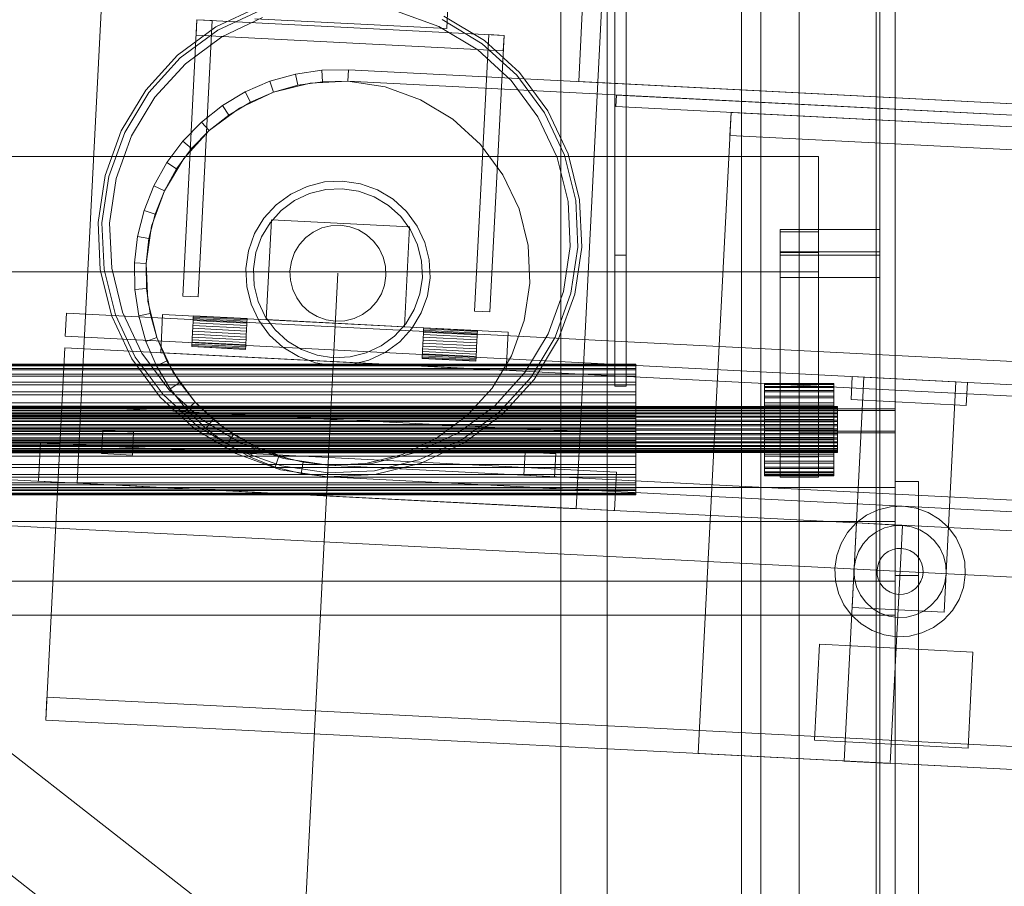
# Model space of a CAD drawing. Header units: millimetres. Extents: x -3490 to 61924, y -72580 to 6847.
# Tile 18 of 256: x -2683 to -2427, y -35619 to -35394. Entities that reach past the tile are written whole.
import ezdxf

# ---------------------------------------------------------------- set-up
doc = ezdxf.new("R2010")
doc.units = ezdxf.units.MM
for name, color, linetype, lineweight in [('COTAS_P', 1, 'Continuous', 0), ('frontal_C09', 7, 'Continuous', 0), ('frontal_C10', 7, 'Continuous', 0)]:
    doc.layers.add(name, color=color, linetype=linetype, lineweight=lineweight)
doc.dimstyles.new('R19_100', dxfattribs={"dimtxt": 250, "dimasz": 150, "dimexe": 150, "dimexo": 80, "dimgap": 100, "dimtad": 1, "dimtih": 1, "dimtoh": 1, "dimdsep": 46, "dimcen": 0.09, "dimadec": 0, "dimazin": 0, "dimtfac": 1, "dimtdec": 4, "dimtofl": 0, "dimtmove": 0, "dimatfit": 3, "dimfxl": 1, "dimtolj": 1, "dimtzin": 0, "dimarcsym": 0})

# ---------------------------------------------------------------- blocks, each defined once
blk = doc.blocks.new('DIM_R29_54')
at = {"layer": 'COTAS_P'}
for p, q in [((-2600, -35460), (-2645.93, -36358.83)), ((140, -35600), (94.07, -36498.83)), ((-2645.93, -36358.83), (-2493.82, -36321.54)), ((94.07, -36498.83), (-2645.93, -36358.83)), ((-2645.93, -36358.83), (-2498.42, -36411.42)), ((94.07, -36498.83), (-53.43, -36446.23)), ((94.07, -36498.83), (-58.03, -36536.11))]:
    blk.add_line(p, q, dxfattribs=at)
blk.add_text('2743.57 P', height=250, rotation=177.075, dxfattribs=at).set_placement((-1281.03, -36528.7))

msp = doc.modelspace()

# ---------------------------------------------------------------- linework, layer by layer
at = {"layer": 'frontal_C09'}
for p, q in [((-2570.185, -35366.399), (-2571.716, -35396.36)), ((-2537.374, -35410.131), (-2535.588, -35375.176)), ((-2666.854, -35494.634), (-2661.241, -35384.777)), ((-2620.597, -35390.654), (-2631.772, -35395.913)), ((-2620.262, -35391.596), (-2631.26, -35396.771)), ((-2573.73, -35395.824), (-2584.797, -35391.84)), ((-2531.411, -35391.411), (-2537.024, -35501.267)), ((-2640.356, -35465.948), (-2636.682, -35394.042)), ((-2636.886, -35398.037), (-2636.682, -35394.042)), ((-2632.687, -35394.246), (-2636.682, -35394.042)), ((-2556.786, -35398.125), (-2636.682, -35394.042)), ((-2632.687, -35394.246), (-2636.361, -35466.153)), ((-2619.592, -35393.481), (-2630.235, -35398.489)), ((-2571.716, -35396.36), (-2621.651, -35393.809)), ((-2562.459, -35400.287), (-2572.871, -35394.018)), ((-2561.861, -35399.485), (-2572.442, -35393.115)), ((-2631.772, -35395.913), (-2641.706, -35403.25)), ((-2631.26, -35396.771), (-2641.036, -35403.992)), ((-2563.653, -35401.891), (-2573.73, -35395.824)), ((-2630.235, -35398.489), (-2639.696, -35405.477)), ((-2556.99, -35402.119), (-2636.886, -35398.037)), ((-2564.455, -35469.827), (-2560.781, -35397.92)), ((-2552.727, -35407.797), (-2561.861, -35399.485)), ((-2556.786, -35398.125), (-2560.781, -35397.92)), ((-2556.786, -35398.125), (-2560.46, -35470.031)), ((-2556.786, -35398.125), (-2556.99, -35402.119)), ((-2554.954, -35409.807), (-2563.653, -35401.891)), ((-2553.469, -35408.467), (-2562.459, -35400.287)), ((-2641.706, -35403.25), (-2650.018, -35412.385)), ((-2641.036, -35403.992), (-2649.216, -35412.982)), ((-2639.696, -35405.477), (-2647.612, -35414.177)), ((-2604.228, -35407.169), (-2611.087, -35408.173)), ((-2597.295, -35407.069), (-2604.228, -35407.169)), ((-2603.988, -35410.159), (-2604.228, -35407.169)), ((-2597.449, -35410.065), (-2597.295, -35407.069)), ((142.705, -35547.069), (-2597.295, -35407.069)), ((-2611.087, -35408.173), (-2617.757, -35410.063)), ((-2610.46, -35411.106), (-2611.087, -35408.173)), ((-2547.966, -35419.268), (-2554.954, -35409.807)), ((-2546.248, -35418.243), (-2553.469, -35408.467)), ((-2545.389, -35417.731), (-2552.727, -35407.797)), ((-2650.018, -35412.385), (-2656.388, -35422.965)), ((-2617.757, -35410.063), (-2624.123, -35412.808)), ((-2616.752, -35412.89), (-2617.757, -35410.063)), ((-2607.239, -35410.527), (-2616.752, -35412.89)), ((-2616.752, -35412.89), (-2610.46, -35411.106)), ((-2610.46, -35411.106), (-2603.988, -35410.159)), ((-2597.449, -35410.065), (-2607.239, -35410.527)), ((-2603.988, -35410.159), (-2597.449, -35410.065)), ((142.551, -35550.065), (-2597.449, -35410.065)), ((-2587.756, -35411.522), (-2597.449, -35410.065)), ((-2578.534, -35414.843), (-2587.756, -35411.522)), ((82.783, -35544.007), (-2537.374, -35410.131)), ((-2649.216, -35412.982), (-2655.485, -35423.395)), ((-2647.612, -35414.177), (-2653.679, -35424.253)), ((-2624.123, -35412.808), (-2630.077, -35416.361)), ((-2616.752, -35412.89), (-2625.621, -35417.063)), ((-2622.758, -35415.479), (-2624.123, -35412.808)), ((-2622.758, -35415.479), (-2616.752, -35412.89)), ((-2570.136, -35419.898), (-2578.534, -35414.843)), ((-2527.693, -35416.633), (-2527.54, -35413.637)), ((72.643, -35546.493), (-2527.54, -35413.637)), ((-2630.077, -35416.361), (-2635.515, -35420.66)), ((-2625.621, -35417.063), (-2633.505, -35422.887)), ((-2628.374, -35418.831), (-2630.077, -35416.361)), ((-2628.374, -35418.831), (-2622.758, -35415.479)), ((72.49, -35549.489), (-2527.693, -35416.633)), ((-2633.505, -35422.887), (-2628.374, -35418.831)), ((-2562.887, -35426.495), (-2570.136, -35419.898)), ((-2542.958, -35429.911), (-2547.966, -35419.268)), ((-2541.073, -35429.24), (-2546.248, -35418.243)), ((-2540.131, -35428.905), (-2545.389, -35417.731)), ((-2506.254, -35584.946), (-2497.732, -35418.164)), ((-2498.038, -35424.156), (-2497.732, -35418.164)), ((-2354.345, -35425.49), (-2497.732, -35418.164)), ((42.529, -35547.958), (-2497.732, -35418.164)), ((-2635.515, -35420.66), (-2640.347, -35425.632)), ((-2633.505, -35422.887), (-2635.515, -35420.66)), ((-2656.388, -35422.965), (-2660.572, -35434.585)), ((-2655.485, -35423.395), (-2659.602, -35434.83)), ((-2653.679, -35424.253), (-2657.663, -35435.32)), ((-2633.505, -35422.887), (-2640.102, -35430.136)), ((-2638.063, -35427.577), (-2633.505, -35422.887)), ((-2354.651, -35431.483), (-2498.038, -35424.156)), ((42.222, -35553.951), (-2498.038, -35424.156)), ((-2640.347, -35425.632), (-2644.487, -35431.192)), ((-2641.969, -35432.823), (-2638.063, -35427.577)), ((-2638.063, -35427.577), (-2640.347, -35425.632)), ((-2557.063, -35434.379), (-2562.887, -35426.495)), ((-2640.102, -35430.136), (-2645.157, -35438.534)), ((-2540.122, -35441.326), (-2542.958, -35429.911)), ((-2538.143, -35441.036), (-2541.073, -35429.24)), ((-2537.154, -35440.891), (-2540.131, -35428.905)), ((-2644.487, -35431.192), (-2647.867, -35437.246)), ((-2645.157, -35438.534), (-2641.969, -35432.823)), ((-2641.969, -35432.823), (-2644.487, -35431.192)), ((-2660.572, -35434.585), (-2662.408, -35446.798)), ((-2659.602, -35434.83), (-2661.409, -35446.849)), ((-2657.663, -35435.32), (-2659.412, -35446.951)), ((-2552.89, -35443.248), (-2557.063, -35434.379)), ((-2647.867, -35437.246), (-2650.427, -35443.688)), ((-2645.157, -35438.534), (-2647.867, -35437.246)), ((-2608.041, -35437.387), (-2612.298, -35439.39)), ((-2603.475, -35436.253), (-2608.041, -35437.387)), ((-2598.775, -35436.031), (-2603.475, -35436.253)), ((-2598.877, -35438.029), (-2603.185, -35438.232)), ((-2594.613, -35438.67), (-2598.877, -35438.029)), ((-2594.123, -35436.731), (-2598.775, -35436.031)), ((-2589.696, -35438.324), (-2594.123, -35436.731)), ((-2645.157, -35438.534), (-2648.478, -35447.756)), ((-2647.573, -35444.611), (-2645.157, -35438.534)), ((-2612.298, -35439.39), (-2616.082, -35442.186)), ((-2607.371, -35439.272), (-2611.273, -35441.108)), ((-2603.185, -35438.232), (-2607.371, -35439.272)), ((-2590.555, -35440.131), (-2594.613, -35438.67)), ((-2586.86, -35442.355), (-2590.555, -35440.131)), ((-2585.665, -35440.751), (-2589.696, -35438.324)), ((-2616.082, -35442.186), (-2619.249, -35445.665)), ((-2611.273, -35441.108), (-2614.742, -35443.67)), ((-2583.67, -35445.258), (-2586.86, -35442.355)), ((-2582.186, -35443.918), (-2585.665, -35440.751)), ((-2539.568, -35453.075), (-2540.122, -35441.326)), ((-2537.57, -35453.177), (-2538.143, -35441.036)), ((-2536.572, -35453.228), (-2537.154, -35440.891)), ((-2650.427, -35443.688), (-2652.125, -35450.41)), ((-2647.573, -35444.611), (-2650.427, -35443.688)), ((-2649.175, -35450.953), (-2647.573, -35444.611)), ((-2619.249, -35445.665), (-2621.676, -35449.696)), ((-2614.742, -35443.67), (-2617.645, -35446.86)), ((-2581.108, -35448.727), (-2583.67, -35445.258)), ((-2579.39, -35447.702), (-2582.186, -35443.918)), ((-2550.527, -35452.761), (-2552.89, -35443.248)), ((-2662.408, -35446.798), (-2661.826, -35459.135)), ((-2661.409, -35446.849), (-2660.836, -35458.99)), ((-2659.412, -35446.951), (-2658.857, -35458.7)), ((-2648.478, -35447.756), (-2649.935, -35457.449)), ((-2617.645, -35446.86), (-2619.869, -35450.555)), ((-2618.64, -35472.065), (-2617.313, -35446.098)), ((-2581.36, -35447.935), (-2617.313, -35446.098)), ((-2604.188, -35448.222), (-2606.405, -35449.266)), ((-2601.81, -35447.632), (-2604.188, -35448.222)), ((-2599.362, -35447.516), (-2601.81, -35447.632)), ((-2596.939, -35447.881), (-2599.362, -35447.516)), ((-2594.633, -35448.711), (-2596.939, -35447.881)), ((-2581.36, -35447.935), (-2582.687, -35473.902)), ((-2577.387, -35451.959), (-2579.39, -35447.702)), ((-2652.125, -35450.41), (-2652.931, -35457.295)), ((-2649.175, -35450.953), (-2652.125, -35450.41)), ((-2621.676, -35449.696), (-2623.269, -35454.123)), ((-2619.869, -35450.555), (-2621.33, -35454.613)), ((-2608.376, -35450.722), (-2610.025, -35452.534)), ((-2606.405, -35449.266), (-2608.376, -35450.722)), ((-2592.534, -35449.975), (-2594.633, -35448.711)), ((-2590.722, -35451.624), (-2592.534, -35449.975)), ((-2579.272, -35452.629), (-2581.108, -35448.727)), ((-2649.935, -35457.449), (-2649.175, -35450.953)), ((-2610.025, -35452.534), (-2611.289, -35454.633)), ((-2589.266, -35453.595), (-2590.722, -35451.624)), ((-2578.232, -35456.815), (-2579.272, -35452.629)), ((-2576.253, -35456.525), (-2577.387, -35451.959)), ((-2550.065, -35462.551), (-2550.527, -35452.761)), ((-2541.317, -35464.706), (-2539.568, -35453.075)), ((-2539.377, -35465.196), (-2537.57, -35453.177)), ((-2538.408, -35465.441), (-2536.572, -35453.228)), ((-2623.269, -35454.123), (-2623.969, -35458.775)), ((-2621.33, -35454.613), (-2621.971, -35458.877)), ((-2611.289, -35454.633), (-2612.119, -35456.939)), ((-2588.222, -35455.812), (-2589.266, -35453.595)), ((-2587.632, -35458.19), (-2588.222, -35455.812)), ((-2649.935, -35457.449), (-2652.931, -35457.295)), ((-2652.931, -35457.295), (-2652.831, -35464.228)), ((-2649.935, -35457.449), (-2649.473, -35467.239)), ((-2649.841, -35463.988), (-2649.935, -35457.449)), ((-2612.119, -35456.939), (-2612.484, -35459.362)), ((-2587.516, -35460.638), (-2587.632, -35458.19)), ((-2578.029, -35461.123), (-2578.232, -35456.815)), ((-2576.031, -35461.225), (-2576.253, -35456.525)), ((-2661.826, -35459.135), (-2658.849, -35471.121)), ((-2660.836, -35458.99), (-2657.906, -35470.786)), ((-2658.857, -35458.7), (-2656.022, -35470.115)), ((-2623.969, -35458.775), (-2623.747, -35463.475)), ((-2621.971, -35458.877), (-2621.768, -35463.185)), ((-2612.484, -35459.362), (-2612.368, -35461.81)), ((-2587.881, -35463.061), (-2587.516, -35460.638)), ((-2578.67, -35465.387), (-2578.029, -35461.123)), ((-2623.747, -35463.475), (-2622.613, -35468.041)), ((-2621.768, -35463.185), (-2620.728, -35467.371)), ((-2612.368, -35461.81), (-2611.778, -35464.188)), ((-2588.711, -35465.367), (-2587.881, -35463.061)), ((-2576.731, -35465.877), (-2576.031, -35461.225)), ((-2551.522, -35472.244), (-2550.065, -35462.551)), ((-2649.841, -35463.988), (-2652.831, -35464.228)), ((-2652.831, -35464.228), (-2651.827, -35471.087)), ((-2648.894, -35470.46), (-2649.841, -35463.988)), ((-2636.361, -35466.153), (-2640.356, -35465.948)), ((-2611.778, -35464.188), (-2610.734, -35466.405)), ((-2589.975, -35467.466), (-2588.711, -35465.367)), ((-2580.131, -35469.445), (-2578.67, -35465.387)), ((-2578.324, -35470.304), (-2576.731, -35465.877)), ((-2545.301, -35475.773), (-2541.317, -35464.706)), ((-2543.495, -35476.631), (-2539.377, -35465.196)), ((-2542.591, -35477.061), (-2538.408, -35465.441)), ((-2649.473, -35467.239), (-2647.11, -35476.752)), ((-2622.613, -35468.041), (-2620.61, -35472.298)), ((-2620.728, -35467.371), (-2618.892, -35471.273)), ((-2610.734, -35466.405), (-2609.278, -35468.376)), ((-2609.278, -35468.376), (-2607.466, -35470.025)), ((-2591.624, -35469.278), (-2589.975, -35467.466)), ((-2670.929, -35476.402), (-2670.623, -35470.41)), ((209.194, -35617.554), (-2670.623, -35470.41)), ((-2658.849, -35471.121), (-2653.59, -35482.295)), ((-2657.906, -35470.786), (-2652.731, -35481.783)), ((-2656.022, -35470.115), (-2651.014, -35480.758)), ((-2648.894, -35470.46), (-2651.827, -35471.087)), ((-2651.827, -35471.087), (-2649.937, -35477.757)), ((-2647.11, -35476.752), (-2648.894, -35470.46)), ((-2646.115, -35480.674), (-2645.605, -35470.687)), ((-2555.722, -35475.279), (-2645.605, -35470.687)), ((-2637.65, -35471.768), (-2637.631, -35471.399)), ((-2637.631, -35471.399), (-2637.619, -35471.172)), ((-2623.649, -35472.113), (-2637.631, -35471.399)), ((-2637.619, -35471.172), (-2637.615, -35471.095)), ((-2623.637, -35471.886), (-2637.619, -35471.172)), ((-2623.633, -35471.809), (-2637.615, -35471.095)), ((-2618.892, -35471.273), (-2616.33, -35474.742)), ((-2607.466, -35470.025), (-2605.367, -35471.289)), ((-2605.367, -35471.289), (-2603.061, -35472.119)), ((-2595.812, -35471.778), (-2593.595, -35470.734)), ((-2593.595, -35470.734), (-2591.624, -35469.278)), ((-2582.355, -35473.14), (-2580.131, -35469.445)), ((-2580.751, -35474.335), (-2578.324, -35470.304)), ((-2560.46, -35470.031), (-2564.455, -35469.827)), ((-2637.779, -35474.31), (-2637.741, -35473.561)), ((-2637.741, -35473.561), (-2637.706, -35472.87)), ((-2623.759, -35474.275), (-2637.741, -35473.561)), ((-2637.706, -35472.87), (-2637.675, -35472.265)), ((-2623.724, -35473.585), (-2637.706, -35472.87)), ((-2637.675, -35472.265), (-2637.65, -35471.768)), ((-2623.693, -35472.979), (-2637.675, -35472.265)), ((-2623.668, -35472.483), (-2637.65, -35471.768)), ((-2623.759, -35474.275), (-2623.724, -35473.585)), ((-2623.724, -35473.585), (-2623.693, -35472.979)), ((-2623.693, -35472.979), (-2623.668, -35472.483)), ((-2623.668, -35472.483), (-2623.649, -35472.113)), ((-2623.649, -35472.113), (-2623.637, -35471.886)), ((-2623.637, -35471.886), (-2623.633, -35471.809)), ((-2620.61, -35472.298), (-2617.814, -35476.082)), ((-2582.687, -35473.902), (-2618.64, -35472.065)), ((-2603.061, -35472.119), (-2600.638, -35472.484)), ((-2600.638, -35472.484), (-2598.19, -35472.368)), ((-2598.19, -35472.368), (-2595.812, -35471.778)), ((-2585.258, -35476.33), (-2582.355, -35473.14)), ((-2554.843, -35481.466), (-2551.522, -35472.244)), ((208.888, -35623.546), (-2670.929, -35476.402)), ((-2637.859, -35475.869), (-2637.897, -35476.619)), ((-2637.819, -35475.09), (-2637.859, -35475.869)), ((-2623.877, -35476.584), (-2637.859, -35475.869)), ((-2637.819, -35475.09), (-2637.779, -35474.31)), ((-2637.819, -35475.09), (-2623.838, -35475.804)), ((-2623.798, -35475.025), (-2637.779, -35474.31)), ((-2623.877, -35476.584), (-2623.838, -35475.804)), ((-2623.838, -35475.804), (-2623.798, -35475.025)), ((-2623.798, -35475.025), (-2623.759, -35474.275)), ((-2617.814, -35476.082), (-2614.335, -35479.249)), ((-2616.33, -35474.742), (-2613.14, -35477.645)), ((-2588.727, -35478.892), (-2585.258, -35476.33)), ((-2583.918, -35477.814), (-2580.751, -35474.335)), ((-2577.819, -35476.623), (-2577.784, -35475.932)), ((-2577.784, -35475.932), (-2577.753, -35475.327)), ((-2563.802, -35476.647), (-2577.784, -35475.932)), ((-2577.753, -35475.327), (-2577.728, -35474.83)), ((-2563.771, -35476.041), (-2577.753, -35475.327)), ((-2577.728, -35474.83), (-2577.709, -35474.461)), ((-2563.746, -35475.544), (-2577.728, -35474.83)), ((-2577.709, -35474.461), (-2577.697, -35474.233)), ((-2563.727, -35475.175), (-2577.709, -35474.461)), ((-2577.697, -35474.233), (-2577.693, -35474.157)), ((-2563.715, -35474.948), (-2577.697, -35474.233)), ((-2563.712, -35474.871), (-2577.693, -35474.157)), ((-2563.802, -35476.647), (-2563.771, -35476.041)), ((-2563.771, -35476.041), (-2563.746, -35475.544)), ((-2563.746, -35475.544), (-2563.727, -35475.175)), ((-2563.727, -35475.175), (-2563.715, -35474.948)), ((-2563.715, -35474.948), (-2563.712, -35474.871)), ((-2555.722, -35475.279), (-2556.232, -35485.266)), ((-2551.368, -35485.85), (-2545.301, -35475.773)), ((-2647.11, -35476.752), (-2649.937, -35477.757)), ((-2649.937, -35477.757), (-2647.192, -35484.123)), ((-2647.11, -35476.752), (-2642.937, -35485.621)), ((-2644.521, -35482.758), (-2647.11, -35476.752)), ((-2638.019, -35479.008), (-2638.023, -35479.085)), ((-2624.042, -35479.799), (-2638.023, -35479.085)), ((-2638.008, -35478.781), (-2638.019, -35479.008)), ((-2624.038, -35479.722), (-2638.019, -35479.008)), ((-2637.989, -35478.411), (-2638.008, -35478.781)), ((-2624.026, -35479.495), (-2638.008, -35478.781)), ((-2637.964, -35477.915), (-2637.989, -35478.411)), ((-2624.007, -35479.126), (-2637.989, -35478.411)), ((-2637.933, -35477.309), (-2637.964, -35477.915)), ((-2623.982, -35478.629), (-2637.964, -35477.915)), ((-2637.897, -35476.619), (-2637.933, -35477.309)), ((-2623.951, -35478.024), (-2637.933, -35477.309)), ((-2623.916, -35477.333), (-2637.897, -35476.619)), ((-2623.982, -35478.629), (-2624.007, -35479.126)), ((-2623.951, -35478.024), (-2623.982, -35478.629)), ((-2623.916, -35477.333), (-2623.951, -35478.024)), ((-2623.877, -35476.584), (-2623.916, -35477.333)), ((-2613.14, -35477.645), (-2609.445, -35479.869)), ((-2592.629, -35480.728), (-2588.727, -35478.892)), ((-2587.702, -35480.61), (-2583.918, -35477.814)), ((-2577.937, -35478.931), (-2577.976, -35479.68)), ((-2577.897, -35478.152), (-2577.937, -35478.931)), ((-2563.956, -35479.645), (-2577.937, -35478.931)), ((-2577.897, -35478.152), (-2577.858, -35477.372)), ((-2577.897, -35478.152), (-2563.916, -35478.866)), ((-2577.858, -35477.372), (-2577.819, -35476.623)), ((-2563.876, -35478.087), (-2577.858, -35477.372)), ((-2563.838, -35477.337), (-2577.819, -35476.623)), ((-2563.956, -35479.645), (-2563.916, -35478.866)), ((-2563.916, -35478.866), (-2563.876, -35478.087)), ((-2563.876, -35478.087), (-2563.838, -35477.337)), ((-2563.838, -35477.337), (-2563.802, -35476.647)), ((-2549.763, -35487.044), (-2543.495, -35476.631)), ((-2548.961, -35487.641), (-2542.591, -35477.061)), ((-2676.032, -35576.272), (-2671.082, -35479.398)), ((208.735, -35626.542), (-2671.082, -35479.398)), ((-2651.014, -35480.758), (-2644.026, -35490.219)), ((-2556.232, -35485.266), (-2646.115, -35480.674)), ((-2624.038, -35479.722), (-2624.042, -35479.799)), ((-2624.026, -35479.495), (-2624.038, -35479.722)), ((-2624.007, -35479.126), (-2624.026, -35479.495)), ((-2614.335, -35479.249), (-2610.304, -35481.676)), ((-2609.445, -35479.869), (-2605.387, -35481.33)), ((-2605.387, -35481.33), (-2601.123, -35481.971)), ((-2596.815, -35481.768), (-2592.629, -35480.728)), ((-2591.959, -35482.613), (-2587.702, -35480.61)), ((-2578.067, -35481.473), (-2578.086, -35481.842)), ((-2578.042, -35480.976), (-2578.067, -35481.473)), ((-2564.085, -35482.187), (-2578.067, -35481.473)), ((-2578.011, -35480.371), (-2578.042, -35480.976)), ((-2564.06, -35481.691), (-2578.042, -35480.976)), ((-2577.976, -35479.68), (-2578.011, -35480.371)), ((-2564.029, -35481.085), (-2578.011, -35480.371)), ((-2563.994, -35480.395), (-2577.976, -35479.68)), ((-2564.029, -35481.085), (-2564.06, -35481.691)), ((-2563.994, -35480.395), (-2564.029, -35481.085)), ((-2563.956, -35479.645), (-2563.994, -35480.395)), ((-2559.898, -35489.864), (-2554.843, -35481.466)), ((-2653.59, -35482.295), (-2646.253, -35492.23)), ((-2652.731, -35481.783), (-2645.51, -35491.559)), ((-2644.521, -35482.758), (-2647.192, -35484.123)), ((-2647.192, -35484.123), (-2643.639, -35490.077)), ((-2641.169, -35488.374), (-2644.521, -35482.758)), ((-2610.304, -35481.676), (-2605.877, -35483.269)), ((-2605.877, -35483.269), (-2601.225, -35483.969)), ((-2601.225, -35483.969), (-2596.525, -35483.747)), ((-2601.123, -35481.971), (-2596.815, -35481.768)), ((-2596.525, -35483.747), (-2591.959, -35482.613)), ((-2578.098, -35482.07), (-2578.102, -35482.146)), ((-2564.12, -35482.861), (-2578.102, -35482.146)), ((-2578.086, -35481.842), (-2578.098, -35482.07)), ((-2564.116, -35482.784), (-2578.098, -35482.07)), ((-2564.104, -35482.557), (-2578.086, -35481.842)), ((-2564.116, -35482.784), (-2564.12, -35482.861)), ((-2564.104, -35482.557), (-2564.116, -35482.784)), ((-2564.085, -35482.187), (-2564.104, -35482.557)), ((-2564.06, -35481.691), (-2564.085, -35482.187)), ((-2642.937, -35485.621), (-2637.113, -35493.505)), ((-2559.284, -35494.549), (-2551.368, -35485.85)), ((-2641.169, -35488.374), (-2643.639, -35490.077)), ((-2637.113, -35493.505), (-2641.169, -35488.374)), ((-2557.943, -35496.034), (-2549.763, -35487.044)), ((-2557.273, -35496.776), (-2548.961, -35487.641)), ((-2466.503, -35492.855), (-2466.196, -35486.863)), ((-2466.262, -35546.938), (-2463.2, -35487.016)), ((-2436.236, -35488.394), (-2466.196, -35486.863)), ((-2439.232, -35488.241), (-2463.2, -35487.016)), ((-2439.232, -35488.241), (-2442.293, -35548.162)), ((-2436.236, -35488.394), (-2436.542, -35494.386)), ((-2645.51, -35491.559), (-2636.521, -35499.739)), ((-2644.026, -35490.219), (-2635.326, -35498.135)), ((-2643.639, -35490.077), (-2639.34, -35495.515)), ((-2566.495, -35497.113), (-2559.898, -35489.864)), ((-2646.253, -35492.23), (-2637.118, -35500.541)), ((-2637.113, -35493.505), (-2639.34, -35495.515)), ((-2637.113, -35493.505), (-2629.864, -35500.102)), ((-2632.423, -35498.063), (-2637.113, -35493.505)), ((-2436.542, -35494.386), (-2466.503, -35492.855)), ((-2667.875, -35514.608), (-2666.854, -35494.634)), ((-2537.024, -35501.267), (-2666.854, -35494.634)), ((-2639.34, -35495.515), (-2634.368, -35500.347)), ((-2568.745, -35501.537), (-2559.284, -35494.549)), ((-2567.72, -35503.255), (-2557.943, -35496.034)), ((-2567.207, -35504.113), (-2557.273, -35496.776)), ((-2635.326, -35498.135), (-2625.249, -35504.202)), ((-2632.423, -35498.063), (-2634.368, -35500.347)), ((-2627.177, -35501.969), (-2632.423, -35498.063)), ((-2574.379, -35502.937), (-2566.495, -35497.113)), ((-2661.475, -35506.924), (-2661.168, -35500.932)), ((-2653.179, -35501.34), (-2661.168, -35500.932)), ((-2653.179, -35501.34), (-2653.485, -35507.332)), ((-2637.118, -35500.541), (-2626.537, -35506.911)), ((-2636.521, -35499.739), (-2626.108, -35506.008)), ((-2634.368, -35500.347), (-2628.808, -35504.487)), ((-2629.864, -35500.102), (-2621.466, -35505.157)), ((-2627.177, -35501.969), (-2628.808, -35504.487)), ((-2621.466, -35505.157), (-2627.177, -35501.969)), ((-2579.387, -35506.545), (-2568.745, -35501.537)), ((-2537.024, -35501.267), (-2538.044, -35521.241)), ((-2677.862, -35514.097), (-2677.352, -35504.11)), ((-2527.547, -35511.765), (-2677.352, -35504.11)), ((-2628.808, -35504.487), (-2622.754, -35507.867)), ((-2625.249, -35504.202), (-2614.183, -35508.186)), ((-2583.248, -35507.11), (-2574.379, -35502.937)), ((-2578.717, -35508.43), (-2567.72, -35503.255)), ((-2578.382, -35509.372), (-2567.207, -35504.113)), ((-2653.485, -35507.332), (-2661.475, -35506.924)), ((-2626.537, -35506.911), (-2614.917, -35511.095)), ((-2626.108, -35506.008), (-2614.673, -35510.125)), ((-2621.466, -35505.157), (-2622.754, -35507.867)), ((-2621.466, -35505.157), (-2612.244, -35508.478)), ((-2615.389, -35507.573), (-2621.466, -35505.157)), ((-2592.761, -35509.473), (-2583.248, -35507.11)), ((-2590.802, -35509.381), (-2579.387, -35506.545)), ((-2551.618, -35512.537), (-2551.312, -35506.545)), ((-2543.322, -35506.953), (-2551.312, -35506.545)), ((-2543.322, -35506.953), (-2543.628, -35512.946)), ((-2413.207, -35527.62), (-2792.712, -35508.229)), ((-2622.754, -35507.867), (-2616.312, -35510.427)), ((-2615.389, -35507.573), (-2616.312, -35510.427)), ((-2609.047, -35509.175), (-2615.389, -35507.573)), ((-2614.183, -35508.186), (-2602.551, -35509.935)), ((-2612.244, -35508.478), (-2602.551, -35509.935)), ((-2609.047, -35509.175), (-2609.59, -35512.125)), ((-2602.551, -35509.935), (-2609.047, -35509.175)), ((-2602.551, -35509.935), (-2590.802, -35509.381)), ((-2602.551, -35509.935), (-2592.761, -35509.473)), ((-2590.513, -35511.36), (-2578.717, -35508.43)), ((-2590.368, -35512.349), (-2578.382, -35509.372)), ((-2616.312, -35510.427), (-2609.59, -35512.125)), ((-2614.917, -35511.095), (-2602.705, -35512.931)), ((-2614.673, -35510.125), (-2602.653, -35511.932)), ((-2609.59, -35512.125), (-2602.705, -35512.931)), ((-2602.705, -35512.931), (-2602.551, -35509.935)), ((-2602.705, -35512.931), (-2590.368, -35512.349)), ((-2602.653, -35511.932), (-2590.513, -35511.36)), ((137.449, -35649.935), (-2602.551, -35509.935)), ((-2527.547, -35511.765), (-2528.057, -35521.752)), ((-2528.057, -35521.752), (-2677.862, -35514.097)), ((-2538.044, -35521.241), (-2667.875, -35514.608)), ((137.295, -35652.931), (-2602.705, -35512.931)), ((-2543.628, -35512.946), (-2551.618, -35512.537)), ((-2413.82, -35539.604), (-2793.324, -35520.213)), ((-2459.463, -35521.546), (-2462.479, -35522.965)), ((-2456.229, -35520.742), (-2459.463, -35521.546)), ((-2452.9, -35520.585), (-2456.229, -35520.742)), ((-2449.604, -35521.081), (-2452.9, -35520.585)), ((-2446.469, -35522.21), (-2449.604, -35521.081)), ((-2443.614, -35523.928), (-2446.469, -35522.21)), ((-2468.303, -35586.886), (-2465.139, -35524.966)), ((-2465.159, -35524.944), (-2467.402, -35527.409)), ((-2462.479, -35522.965), (-2465.159, -35524.944)), ((-2453.155, -35525.579), (-2465.139, -35524.966)), ((-2441.149, -35526.171), (-2443.614, -35523.928)), ((-2467.402, -35527.409), (-2469.121, -35530.264)), ((-2459.916, -35527.258), (-2461.809, -35528.656)), ((-2457.788, -35526.257), (-2459.916, -35527.258)), ((-2455.505, -35525.69), (-2457.788, -35526.257)), ((-2453.155, -35525.579), (-2456.319, -35587.498)), ((-2453.155, -35525.579), (-2455.505, -35525.69)), ((-2450.829, -35525.928), (-2453.155, -35525.579)), ((-2448.615, -35526.725), (-2450.829, -35525.928)), ((-2446.6, -35527.939), (-2448.615, -35526.725)), ((-2439.169, -35528.852), (-2441.149, -35526.171)), ((-2469.121, -35530.264), (-2470.25, -35533.4)), ((-2461.809, -35528.656), (-2463.392, -35530.396)), ((-2444.86, -35529.522), (-2446.6, -35527.939)), ((-2443.463, -35531.414), (-2444.86, -35529.522)), ((-2437.75, -35531.867), (-2439.169, -35528.852)), ((-2464.605, -35532.411), (-2465.402, -35534.624)), ((-2463.392, -35530.396), (-2464.605, -35532.411)), ((-2456.842, -35532.411), (-2457.788, -35533.109)), ((-2455.778, -35531.91), (-2456.842, -35532.411)), ((-2454.636, -35531.626), (-2455.778, -35531.91)), ((-2453.461, -35531.571), (-2454.636, -35531.626)), ((-2452.298, -35531.746), (-2453.461, -35531.571)), ((-2451.191, -35532.144), (-2452.298, -35531.746)), ((-2450.184, -35532.751), (-2451.191, -35532.144)), ((-2449.314, -35533.542), (-2450.184, -35532.751)), ((-2442.461, -35533.543), (-2443.463, -35531.414)), ((-2436.947, -35535.102), (-2437.75, -35531.867)), ((-2470.25, -35533.4), (-2470.745, -35536.696)), ((-2465.402, -35534.624), (-2465.752, -35536.951)), ((-2459.186, -35534.987), (-2459.585, -35536.094)), ((-2458.58, -35533.979), (-2459.186, -35534.987)), ((-2457.788, -35533.109), (-2458.58, -35533.979)), ((-2448.615, -35534.489), (-2449.314, -35533.542)), ((-2448.114, -35535.553), (-2448.615, -35534.489)), ((-2441.894, -35535.826), (-2442.461, -35533.543)), ((-2436.79, -35538.431), (-2436.947, -35535.102)), ((-2470.745, -35536.696), (-2470.588, -35540.024)), ((-2465.752, -35536.951), (-2465.641, -35539.301)), ((-2459.585, -35536.094), (-2459.76, -35537.257)), ((-2459.76, -35537.257), (-2459.704, -35538.432)), ((-2447.831, -35536.694), (-2448.114, -35535.553)), ((-2447.95, -35539.032), (-2447.775, -35537.869)), ((-2447.775, -35537.869), (-2447.831, -35536.694)), ((-2441.783, -35538.175), (-2441.894, -35535.826)), ((-2470.588, -35540.024), (-2469.785, -35543.259)), ((-2465.641, -35539.301), (-2465.074, -35541.584)), ((-2459.704, -35538.432), (-2459.421, -35539.573)), ((-2459.421, -35539.573), (-2458.92, -35540.638)), ((-2448.955, -35541.147), (-2448.349, -35540.139)), ((-2448.349, -35540.139), (-2447.95, -35539.032)), ((-2442.93, -35542.715), (-2442.133, -35540.502)), ((-2442.133, -35540.502), (-2441.783, -35538.175)), ((-2437.285, -35541.726), (-2436.79, -35538.431)), ((-2465.074, -35541.584), (-2464.072, -35543.712)), ((-2458.92, -35540.638), (-2458.221, -35541.584)), ((-2458.221, -35541.584), (-2457.351, -35542.375)), ((-2457.351, -35542.375), (-2456.343, -35542.982)), ((-2456.343, -35542.982), (-2455.237, -35543.38)), ((-2451.757, -35543.216), (-2450.693, -35542.715)), ((-2450.693, -35542.715), (-2449.747, -35542.017)), ((-2449.747, -35542.017), (-2448.955, -35541.147)), ((-2444.143, -35544.73), (-2442.93, -35542.715)), ((-2438.414, -35544.862), (-2437.285, -35541.726)), ((-2469.785, -35543.259), (-2468.366, -35546.274)), ((-2464.072, -35543.712), (-2462.675, -35545.604)), ((-2462.675, -35545.604), (-2460.935, -35547.187)), ((-2455.237, -35543.38), (-2454.074, -35543.555)), ((-2454.074, -35543.555), (-2452.899, -35543.5)), ((-2452.899, -35543.5), (-2451.757, -35543.216)), ((-2445.726, -35546.47), (-2444.143, -35544.73)), ((-2440.133, -35547.717), (-2438.414, -35544.862)), ((-2468.366, -35546.274), (-2466.386, -35548.955)), ((-2442.293, -35548.162), (-2466.262, -35546.938)), ((-2460.935, -35547.187), (-2458.919, -35548.401)), ((-2449.747, -35548.869), (-2447.618, -35547.868)), ((-2447.618, -35547.868), (-2445.726, -35546.47)), ((-2442.376, -35550.182), (-2440.133, -35547.717)), ((-2466.386, -35548.955), (-2463.921, -35551.198)), ((-2458.919, -35548.401), (-2456.706, -35549.198)), ((-2456.706, -35549.198), (-2454.38, -35549.547)), ((-2454.38, -35549.547), (-2452.03, -35549.437)), ((-2452.03, -35549.437), (-2449.747, -35548.869)), ((-2445.056, -35552.162), (-2442.376, -35550.182)), ((-2463.921, -35551.198), (-2461.066, -35552.917)), ((-2461.066, -35552.917), (-2457.93, -35554.045)), ((-2448.072, -35553.581), (-2445.056, -35552.162)), ((-2457.93, -35554.045), (-2454.635, -35554.541)), ((-2454.635, -35554.541), (-2451.306, -35554.384)), ((-2451.306, -35554.384), (-2448.072, -35553.581)), ((-2476.038, -35581.484), (-2474.762, -35556.516)), ((-2434.814, -35558.558), (-2474.762, -35556.516)), ((-2434.814, -35558.558), (-2436.09, -35583.525)), ((-2676.032, -35576.272), (-2675.726, -35570.279)), ((204.092, -35717.423), (-2675.726, -35570.279)), ((203.785, -35723.416), (-2676.032, -35576.272)), ((-2436.09, -35583.525), (-2476.038, -35581.484)), ((-2362.866, -35592.273), (-2506.254, -35584.946)), ((-2456.319, -35587.498), (-2468.303, -35586.886))]:
    msp.add_line(p, q, dxfattribs=at)
at = {"layer": 'frontal_C10'}
for p, q in [((-2528, -33687.538), (-2528, -35455.249)), ((-2525, -35455.249), (-2525, -33687.538)), ((-2530, -35778.326), (-2530, -33708.326)), ((-2530, -33711.251), (-2530, -35781.251)), ((-2528, -35489.374), (-2528, -33721.662)), ((-2525, -33721.662), (-2525, -35489.374)), ((-2530, -35765.692), (-2530, -33726.81)), ((-2530, -33729.735), (-2530, -35768.617)), ((-2542, -33736.403), (-2542, -35761.949)), ((-2459, -35761.949), (-2459, -33736.403)), ((-2542, -35767.799), (-2542, -33742.253)), ((-2459, -33742.253), (-2459, -35767.799)), ((-2480, -33758.091), (-2480, -35859.209)), ((-2455, -35859.209), (-2455, -33758.091)), ((-2480, -35865.059), (-2480, -33763.941)), ((-2455, -33763.941), (-2455, -35865.059)), ((-2459, -33766.866), (-2459, -35867.984)), ((-2455, -35867.984), (-2455, -33766.866)), ((-2530, -35878.749), (-2530, -33808.749)), ((-2530, -33811.674), (-2530, -35881.674)), ((-2480, -33855.589), (-2480, -35956.707)), ((-2455, -35956.707), (-2455, -33855.589)), ((-2480, -35962.557), (-2480, -33861.439)), ((-2459, -35962.557), (-2459, -33861.439)), ((-2455, -33861.439), (-2455, -35962.557)), ((-2495, -34016.915), (-2495, -35988)), ((-2455, -35988), (-2455, -34016.915)), ((-2495, -35988), (-2495, -34026.034)), ((-2455, -35988), (-2455, -34026.034)), ((-2495, -34742.176), (-2495, -35988)), ((-2455, -35988), (-2455, -34742.176)), ((-2495, -35988), (-2495, -34751.295)), ((-2455, -35988), (-2455, -34751.295)), ((-2490, -35221.472), (-2490, -35694.826)), ((-2460, -35694.826), (-2460, -35221.472)), ((-2480, -35228.943), (-2480, -35495.224)), ((-2459, -35228.943), (-2459, -35495.224)), ((-2455, -35495.224), (-2455, -35228.943)), ((-2480, -35501.074), (-2480, -35234.793)), ((-2455, -35234.793), (-2455, -35501.074)), ((-2490, -35714.454), (-2490, -35241.1)), ((-2460, -35714.454), (-2460, -35241.1)), ((-2495, -35320.08), (-2495, -35988)), ((-2455, -35988), (-2455, -35320.08)), ((-2495, -35988), (-2495, -35329.199)), ((-2455, -35988), (-2455, -35329.199)), ((-2459, -35658.046), (-2459, -35391.766)), ((-2455, -35391.766), (-2455, -35658.046)), ((-2475, -35429.64), (-2885, -35429.64)), ((-2475, -35429.64), (-2475, -35459.64)), ((-2467.309, -35754.786), (-2877.309, -35434.786)), ((-2459, -35448.585), (-2485, -35448.585)), ((-2485, -35448.585), (-2485, -35455.253)), ((-2485, -35454.435), (-2485, -35448.585)), ((-2475, -35449.252), (-2485, -35449.252)), ((-2485, -35449.252), (-2485, -35454.587)), ((-2485, -35507.751), (-2485, -35449.252)), ((-2475, -35454.587), (-2475, -35449.252)), ((-2475, -35507.751), (-2475, -35449.252)), ((-2459, -35455.253), (-2459, -35448.585)), ((-2459, -35454.435), (-2459, -35448.585)), ((-2482.691, -35774.494), (-2892.691, -35454.494)), ((-2528, -35455.249), (-2525, -35455.249)), ((-2528, -35489.374), (-2528, -35455.249)), ((-2525, -35455.249), (-2525, -35489.374)), ((-2485, -35461.103), (-2485, -35454.435)), ((-2485, -35454.435), (-2459, -35454.435)), ((-2485, -35454.587), (-2475, -35454.587)), ((-2485, -35513.086), (-2485, -35454.587)), ((-2485, -35455.253), (-2459, -35455.253)), ((-2485, -35461.103), (-2485, -35455.253)), ((-2475, -35454.587), (-2475, -35513.086)), ((-2459, -35454.435), (-2459, -35461.103)), ((-2459, -35455.253), (-2459, -35461.103)), ((-2475, -35459.64), (-2885, -35459.64)), ((-2459, -35461.103), (-2485, -35461.103)), ((-2522.5, -35483.675), (-2837.5, -35483.675)), ((-2522.5, -35483.909), (-2837.5, -35483.909)), ((-2522.5, -35484.094), (-2837.5, -35484.094)), ((-2522.5, -35484.094), (-2522.5, -35483.675)), ((-2522.5, -35483.675), (-2522.5, -35483.909)), ((-2522.5, -35483.909), (-2522.5, -35484.788)), ((-2522.5, -35485.149), (-2522.5, -35484.094)), ((-2522.5, -35484.788), (-2837.5, -35484.788)), ((-2522.5, -35485.149), (-2837.5, -35485.149)), ((-2522.5, -35486.277), (-2837.5, -35486.277)), ((-2522.5, -35484.788), (-2522.5, -35486.277)), ((-2522.5, -35486.801), (-2522.5, -35485.149)), ((-2522.5, -35486.277), (-2522.5, -35488.318)), ((-2522.5, -35486.801), (-2837.5, -35486.801)), ((-2522.5, -35488.318), (-2837.5, -35488.318)), ((-2522.5, -35488.986), (-2837.5, -35488.986)), ((-2522.5, -35488.986), (-2522.5, -35486.801)), ((-2522.5, -35488.318), (-2522.5, -35490.835)), ((-2522.5, -35491.62), (-2522.5, -35488.986)), ((-2489, -35488.839), (-2489, -35488.673)), ((-2489, -35488.673), (-2489, -35488.969)), ((-2471, -35488.673), (-2489, -35488.673)), ((-2489, -35489.459), (-2489, -35488.839)), ((-2471, -35488.839), (-2489, -35488.839)), ((-2489, -35488.969), (-2489, -35489.714)), ((-2471, -35488.969), (-2489, -35488.969)), ((-2471, -35488.969), (-2471, -35488.673)), ((-2471, -35488.673), (-2471, -35488.839)), ((-2471, -35488.839), (-2471, -35489.459)), ((-2471, -35489.714), (-2471, -35488.969)), ((-2522.5, -35490.835), (-2837.5, -35490.835)), ((-2522.5, -35491.62), (-2837.5, -35491.62)), ((-2525, -35489.374), (-2528, -35489.374)), ((-2522.5, -35490.835), (-2522.5, -35493.729)), ((-2522.5, -35494.602), (-2522.5, -35491.62)), ((-2489, -35490.51), (-2489, -35489.459)), ((-2471, -35489.459), (-2489, -35489.459)), ((-2489, -35489.714), (-2489, -35490.88)), ((-2471, -35489.714), (-2489, -35489.714)), ((-2489, -35491.951), (-2489, -35490.51)), ((-2471, -35490.51), (-2489, -35490.51)), ((-2489, -35490.88), (-2489, -35492.422)), ((-2471, -35490.88), (-2489, -35490.88)), ((-2471, -35489.459), (-2471, -35490.51)), ((-2471, -35490.88), (-2471, -35489.714)), ((-2471, -35490.51), (-2471, -35491.951)), ((-2471, -35492.422), (-2471, -35490.88)), ((-2522.5, -35493.729), (-2837.5, -35493.729)), ((-2522.5, -35493.729), (-2522.5, -35496.89)), ((-2489, -35493.727), (-2489, -35491.951)), ((-2471, -35491.951), (-2489, -35491.951)), ((-2489, -35492.422), (-2489, -35494.282)), ((-2471, -35492.422), (-2489, -35492.422)), ((-2489, -35495.77), (-2489, -35493.727)), ((-2471, -35493.727), (-2489, -35493.727)), ((-2489, -35494.282), (-2489, -35496.386)), ((-2471, -35494.282), (-2489, -35494.282)), ((-2471, -35491.951), (-2471, -35493.727)), ((-2471, -35494.282), (-2471, -35492.422)), ((-2471, -35493.727), (-2471, -35495.77)), ((-2471, -35496.386), (-2471, -35494.282)), ((-2470, -35494.671), (-2890, -35494.671)), ((-2470, -35494.754), (-2890, -35494.754)), ((-2470, -35494.819), (-2890, -35494.819)), ((-2470, -35495.064), (-2890, -35495.064)), ((-2470, -35495.191), (-2890, -35495.191)), ((-2470, -35495.589), (-2890, -35495.589)), ((-2470, -35495.774), (-2890, -35495.774)), ((-2470, -35496.31), (-2890, -35496.31)), ((-2470, -35496.545), (-2890, -35496.545)), ((-2522.5, -35494.602), (-2837.5, -35494.602)), ((-2837.5, -35496.89), (-2522.5, -35496.89)), ((-2522.5, -35497.817), (-2522.5, -35494.602)), ((-2522.5, -35496.89), (-2522.5, -35500.196)), ((-2489, -35498.001), (-2489, -35495.77)), ((-2471, -35495.77), (-2489, -35495.77)), ((-2489, -35496.386), (-2489, -35498.655)), ((-2471, -35496.386), (-2489, -35496.386)), ((-2480, -35495.224), (-2455, -35495.224)), ((-2480, -35501.074), (-2480, -35495.224)), ((-2455, -35495.668), (-2480, -35495.668)), ((-2480, -35495.668), (-2480, -35761.949)), ((-2480, -35501.518), (-2480, -35495.668)), ((-2471, -35495.77), (-2471, -35498.001)), ((-2471, -35498.655), (-2471, -35496.386)), ((-2470, -35494.819), (-2470, -35494.671)), ((-2470, -35494.671), (-2470, -35494.754)), ((-2470, -35494.754), (-2470, -35495.064)), ((-2470, -35495.191), (-2470, -35494.819)), ((-2470, -35495.064), (-2470, -35495.589)), ((-2470, -35495.774), (-2470, -35495.191)), ((-2470, -35495.589), (-2470, -35496.31)), ((-2470, -35496.545), (-2470, -35495.774)), ((-2470, -35496.31), (-2470, -35497.198)), ((-2470, -35497.475), (-2470, -35496.545)), ((-2459, -35495.224), (-2455, -35495.224)), ((-2459, -35658.046), (-2459, -35495.224)), ((-2455, -35495.668), (-2459, -35495.668)), ((-2459, -35495.668), (-2459, -35761.949)), ((-2459, -35658.491), (-2459, -35495.668)), ((-2455, -35495.224), (-2455, -35658.046)), ((-2455, -35495.224), (-2455, -35501.074)), ((-2455, -35761.949), (-2455, -35495.668)), ((-2455, -35658.491), (-2455, -35495.668)), ((-2455, -35501.518), (-2455, -35495.668)), ((-2470, -35497.198), (-2890, -35497.198)), ((-2470, -35497.475), (-2890, -35497.475)), ((-2470, -35498.219), (-2890, -35498.219)), ((-2470, -35498.527), (-2890, -35498.527)), ((-2890, -35499.335), (-2470, -35499.335)), ((-2522.5, -35497.817), (-2837.5, -35497.817)), ((-2522.5, -35501.141), (-2522.5, -35497.817)), ((-2489, -35500.335), (-2489, -35498.001)), ((-2489, -35498.001), (-2471, -35498.001)), ((-2489, -35498.655), (-2489, -35501.002)), ((-2471, -35498.655), (-2489, -35498.655)), ((-2471, -35498.001), (-2471, -35500.335)), ((-2471, -35501.002), (-2471, -35498.655)), ((-2470, -35497.198), (-2470, -35498.219)), ((-2470, -35498.527), (-2470, -35497.475)), ((-2470, -35498.219), (-2470, -35499.335)), ((-2470, -35499.662), (-2470, -35498.527)), ((-2470, -35499.335), (-2470, -35500.502)), ((-2470, -35499.662), (-2890, -35499.662)), ((-2470, -35500.502), (-2890, -35500.502)), ((-2470, -35500.835), (-2890, -35500.835)), ((-2470, -35501.675), (-2890, -35501.675)), ((-2470, -35502.002), (-2890, -35502.002)), ((-2522.5, -35500.196), (-2837.5, -35500.196)), ((-2522.5, -35501.141), (-2837.5, -35501.141)), ((-2522.5, -35500.196), (-2522.5, -35503.52)), ((-2522.5, -35504.447), (-2522.5, -35501.141)), ((-2489, -35502.682), (-2489, -35500.335)), ((-2471, -35500.335), (-2489, -35500.335)), ((-2489, -35501.002), (-2489, -35503.336)), ((-2471, -35501.002), (-2489, -35501.002)), ((-2455, -35501.074), (-2480, -35501.074)), ((-2480, -35767.799), (-2480, -35501.518)), ((-2480, -35501.518), (-2455, -35501.518)), ((-2471, -35500.335), (-2471, -35502.682)), ((-2471, -35503.336), (-2471, -35501.002)), ((-2470, -35500.835), (-2470, -35499.662)), ((-2470, -35500.502), (-2470, -35501.675)), ((-2470, -35502.002), (-2470, -35500.835)), ((-2470, -35501.675), (-2470, -35502.81)), ((-2470, -35503.118), (-2470, -35502.002)), ((-2455, -35501.518), (-2455, -35767.799)), ((-2470, -35502.81), (-2890, -35502.81)), ((-2470, -35503.118), (-2890, -35503.118)), ((-2470, -35503.862), (-2890, -35503.862)), ((-2470, -35504.139), (-2890, -35504.139)), ((-2522.5, -35503.52), (-2837.5, -35503.52)), ((-2522.5, -35504.447), (-2837.5, -35504.447)), ((-2522.5, -35503.52), (-2522.5, -35506.735)), ((-2522.5, -35507.608), (-2522.5, -35504.447)), ((-2489, -35504.951), (-2489, -35502.682)), ((-2471, -35502.682), (-2489, -35502.682)), ((-2489, -35503.336), (-2489, -35505.567)), ((-2471, -35503.336), (-2489, -35503.336)), ((-2471, -35502.682), (-2471, -35504.951)), ((-2471, -35505.567), (-2471, -35503.336)), ((-2470, -35502.81), (-2470, -35503.862)), ((-2470, -35504.139), (-2470, -35503.118)), ((-2470, -35503.862), (-2470, -35504.792)), ((-2470, -35505.027), (-2470, -35504.139)), ((-2470, -35504.792), (-2890, -35504.792)), ((-2470, -35505.027), (-2890, -35505.027)), ((-2470, -35505.563), (-2890, -35505.563)), ((-2470, -35505.748), (-2890, -35505.748)), ((-2470, -35506.146), (-2890, -35506.146)), ((-2470, -35506.273), (-2890, -35506.273)), ((-2470, -35506.518), (-2890, -35506.518)), ((-2470, -35506.584), (-2890, -35506.584)), ((-2470, -35506.666), (-2890, -35506.666)), ((-2522.5, -35506.735), (-2837.5, -35506.735)), ((-2522.5, -35506.735), (-2522.5, -35509.717)), ((-2489, -35507.056), (-2489, -35504.951)), ((-2471, -35504.951), (-2489, -35504.951)), ((-2489, -35505.567), (-2489, -35507.61)), ((-2471, -35505.567), (-2489, -35505.567)), ((-2489, -35508.915), (-2489, -35507.056)), ((-2471, -35507.056), (-2489, -35507.056)), ((-2471, -35504.951), (-2471, -35507.056)), ((-2471, -35507.61), (-2471, -35505.567)), ((-2471, -35507.056), (-2471, -35508.915)), ((-2470, -35504.792), (-2470, -35505.563)), ((-2470, -35505.748), (-2470, -35505.027)), ((-2470, -35505.563), (-2470, -35506.146)), ((-2470, -35506.273), (-2470, -35505.748)), ((-2470, -35506.146), (-2470, -35506.518)), ((-2470, -35506.584), (-2470, -35506.273)), ((-2470, -35506.518), (-2470, -35506.666)), ((-2470, -35506.666), (-2470, -35506.584)), ((-2522.5, -35507.608), (-2837.5, -35507.608)), ((-2522.5, -35509.717), (-2837.5, -35509.717)), ((-2522.5, -35510.502), (-2522.5, -35507.608)), ((-2522.5, -35509.717), (-2522.5, -35512.351)), ((-2489, -35507.61), (-2489, -35509.386)), ((-2471, -35507.61), (-2489, -35507.61)), ((-2489, -35510.457), (-2489, -35508.915)), ((-2471, -35508.915), (-2489, -35508.915)), ((-2489, -35509.386), (-2489, -35510.828)), ((-2471, -35509.386), (-2489, -35509.386)), ((-2485, -35513.086), (-2485, -35507.751)), ((-2485, -35507.751), (-2475, -35507.751)), ((-2475, -35507.751), (-2475, -35513.086)), ((-2471, -35509.386), (-2471, -35507.61)), ((-2471, -35508.915), (-2471, -35510.457)), ((-2471, -35510.828), (-2471, -35509.386)), ((-2522.5, -35510.502), (-2837.5, -35510.502)), ((-2522.5, -35512.351), (-2837.5, -35512.351)), ((-2522.5, -35513.019), (-2522.5, -35510.502)), ((-2522.5, -35512.351), (-2522.5, -35514.536)), ((-2489, -35511.623), (-2489, -35510.457)), ((-2471, -35510.457), (-2489, -35510.457)), ((-2489, -35510.828), (-2489, -35511.878)), ((-2471, -35510.828), (-2489, -35510.828)), ((-2489, -35512.368), (-2489, -35511.623)), ((-2471, -35511.623), (-2489, -35511.623)), ((-2489, -35511.878), (-2489, -35512.498)), ((-2471, -35511.878), (-2489, -35511.878)), ((-2489, -35512.664), (-2489, -35512.368)), ((-2471, -35512.368), (-2489, -35512.368)), ((-2471, -35510.457), (-2471, -35511.623)), ((-2471, -35511.878), (-2471, -35510.828)), ((-2471, -35511.623), (-2471, -35512.368)), ((-2471, -35512.498), (-2471, -35511.878)), ((-2471, -35512.368), (-2471, -35512.664)), ((-2522.5, -35513.019), (-2837.5, -35513.019)), ((-2522.5, -35514.536), (-2837.5, -35514.536)), ((-2522.5, -35515.061), (-2522.5, -35513.019)), ((-2522.5, -35514.536), (-2522.5, -35516.188)), ((-2489, -35512.498), (-2489, -35512.664)), ((-2471, -35512.498), (-2489, -35512.498)), ((-2471, -35512.664), (-2489, -35512.664)), ((-2475, -35513.086), (-2485, -35513.086)), ((-2471, -35512.664), (-2471, -35512.498)), ((-2449, -35514.198), (-2455, -35514.198)), ((-2455, -35514.198), (-2455, -35538.648)), ((-2455, -35626.322), (-2455, -35514.198)), ((-2449, -35538.648), (-2449, -35514.198)), ((-2449, -35626.322), (-2449, -35514.198)), ((-2455, -35515.723), (-2905, -35515.723)), ((-2522.5, -35515.061), (-2837.5, -35515.061)), ((-2522.5, -35516.188), (-2837.5, -35516.188)), ((-2522.5, -35516.549), (-2837.5, -35516.549)), ((-2522.5, -35517.243), (-2837.5, -35517.243)), ((-2522.5, -35517.428), (-2837.5, -35517.428)), ((-2522.5, -35516.549), (-2522.5, -35515.061)), ((-2522.5, -35516.188), (-2522.5, -35517.243)), ((-2522.5, -35517.428), (-2522.5, -35516.549)), ((-2522.5, -35517.243), (-2522.5, -35517.662)), ((-2522.5, -35517.662), (-2522.5, -35517.428)), ((-2455, -35524.614), (-2455, -35515.723)), ((-2455, -35540.097), (-2455, -35515.723)), ((-2522.5, -35517.662), (-2837.5, -35517.662)), ((-2905, -35524.614), (-2455, -35524.614)), ((-2455, -35524.614), (-2455, -35548.988)), ((-2905, -35540.097), (-2455, -35540.097)), ((-2455, -35538.648), (-2449, -35538.648)), ((-2455, -35650.771), (-2455, -35538.648)), ((-2455, -35540.097), (-2455, -35548.988)), ((-2449, -35538.648), (-2449, -35650.771)), ((-2455, -35548.988), (-2905, -35548.988))]:
    msp.add_line(p, q, dxfattribs=at)

# ---------------------------------------------------------------- dimensions: what is measured, and where the dimension line sits
at = {"layer": 'COTAS_P'}
dim = msp.add_aligned_dim(p1=(140, -35600), p2=(-2600, -35460), distance=900, text='<> P', dimstyle='R19_100', dxfattribs=at)
dim.commit()
dim.dimension.update_dxf_attribs({"geometry": 'DIM_R29_54', "text_midpoint": (-1275.925, -36428.827)})

doc.saveas('drawing.dxf')
